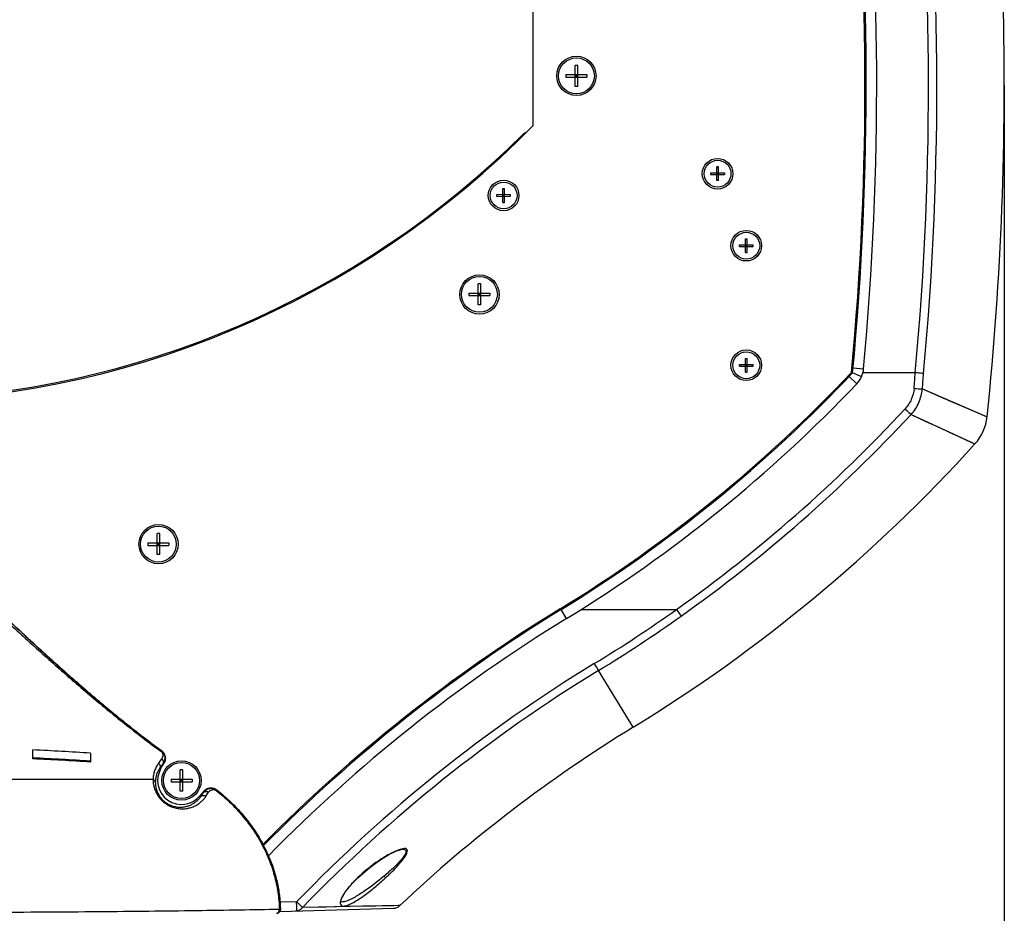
# Model space of a CAD drawing. Header units: millimetres. Extents: x 0 to 420, y 0 to 297.
# Tile 56 of 139: x 126 to 167, y 162 to 199. Entities that reach past the tile are written whole.
import ezdxf

# ---------------------------------------------------------------- set-up
doc = ezdxf.new("R2010")
doc.units = ezdxf.units.MM
doc.header["$LTSCALE"] = 23.1
doc.layers.get('0').update_dxf_attribs({"linetype": 'CONTINUOUS'})
for name, color, linetype in [('02___PRT_ALL_AXES', 7, 'CONTINUOUS'), ('A_ACHSEN', 7, 'CONTINUOUS'), ('AUSFORMSCHRAEGEN', 7, 'CONTINUOUS'), ('DIM_PILOTEES', 7, 'CONTINUOUS'), ('RUNDUNGEN', 7, 'CONTINUOUS')]:
    doc.layers.add(name, color=color, linetype=linetype)
doc.styles.get("Standard").update_dxf_attribs({"font": 'txt', "width": 0.7})
doc.dimstyles.new('DIMSTYLE_3', dxfattribs={"dimtxt": 2.5, "dimasz": 3.5, "dimexe": 2, "dimexo": 0, "dimtad": 1, "dimdec": 0, "dimlfac": 5, "dimdsep": 46, "dimtxsty": 'Standard', "dimblk": '_FILLED', "dimblk1": '_FILLED', "dimblk2": '_FILLED', "dimcen": 0.09, "dimazin": 2, "dimtp": 0.8, "dimtm": 0.8, "dimtfac": 1, "dimtdec": 0, "dimtofl": 0, "dimtmove": 0, "dimatfit": 3, "dimldrblk": '_FILLED', "dimfxl": 0, "dimtolj": 1, "dimarcsym": 0})

# ---------------------------------------------------------------- blocks, each defined once
blk = doc.blocks.new('_FILLED')
at = {"color": 0, "linetype": 'ByBlock'}
blk.add_solid([(0, 0), (-1, 0.143), (-1, -0.143)], dxfattribs=at)
blk = doc.blocks.new('*D4')
at = {"layer": 'DIM_PILOTEES', "color": 2, "linetype": 'Continuous'}
for p, q in [((72.902, 196.255), (72.902, 133.585)), ((167.266, 196.255), (167.266, 133.585)), ((72.902, 135.585), (120.084, 135.585)), ((167.266, 135.585), (120.084, 135.585))]:
    blk.add_line(p, q, dxfattribs=at)
at = {"layer": 'DIM_PILOTEES', "color": 2, "linetype": 'Continuous', "xscale": 3.5, "yscale": 3.5, "zscale": 3.5, "rotation": 180}
blk.add_blockref('_FILLED', (72.902, 135.585), dxfattribs=at)
at = {"layer": 'DIM_PILOTEES', "color": 2, "linetype": 'Continuous', "xscale": 3.5, "yscale": 3.5, "zscale": 3.5}
blk.add_blockref('_FILLED', (167.266, 135.585), dxfattribs=at)
at = {"layer": 'DIM_PILOTEES', "color": 2, "linetype": 'Continuous', "insert": (120.084, 138.71), "char_height": 2.5, "width": 8.83929, "attachment_point": 2, "line_spacing_factor": 0.9}
blk.add_mtext('{\\ftxt;\\W0.0001;\\H0.0001;\\~}{\\ftxt;\\W2.3571428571;\\H2.5; }{\\ftxt;\\W0.0001;\\H0.0001;\\~}', dxfattribs=at)

msp = doc.modelspace()

# ---------------------------------------------------------------- linework, layer by layer
at = {"color": 7, "linetype": 'Continuous'}
for p, q in [((147.5837, 194.5643), (147.5837, 242.2384)), ((148.9437, 196.6937), (149.8237, 196.6937)), ((148.9437, 196.6937), (148.9437, 196.5837)), ((149.4387, 197.0787), (149.3287, 197.0787)), ((149.3287, 196.1987), (149.3287, 197.0787)), ((149.4387, 196.5837), (149.3287, 196.6937)), ((149.3287, 196.5837), (149.4387, 196.6937)), ((149.3837, 196.6937), (149.3837, 196.5837)), ((149.4387, 196.1987), (149.4387, 197.0787)), ((149.8237, 196.6937), (149.8237, 196.5837)), ((148.9437, 196.5837), (149.8237, 196.5837)), ((149.4387, 196.6387), (149.3287, 196.6387)), ((149.4387, 196.1987), (149.3287, 196.1987)), ((146.0729, 193.1602), (146.0913, 193.1393)), ((146.2495, 193.3228), (146.265, 193.3052)), ((154.9937, 192.5849), (155.5737, 192.5849)), ((154.9937, 192.5849), (154.9937, 192.5124)), ((155.32, 192.8387), (155.2475, 192.8387)), ((155.2475, 192.2587), (155.2475, 192.8387)), ((155.32, 192.5124), (155.2475, 192.5849)), ((155.2475, 192.5124), (155.32, 192.5849)), ((155.2837, 192.5849), (155.2837, 192.5124)), ((155.32, 192.2587), (155.32, 192.8387)), ((155.5737, 192.5849), (155.5737, 192.5124)), ((154.9937, 192.5124), (155.5737, 192.5124)), ((155.32, 192.5487), (155.2475, 192.5487)), ((155.32, 192.2587), (155.2475, 192.2587)), ((144.7006, 191.9344), (144.6861, 191.9509)), ((144.8848, 192.0884), (144.8703, 192.1049)), ((146.3049, 191.9283), (146.3774, 191.929)), ((146.31, 191.3484), (146.3049, 191.9283)), ((146.3825, 191.349), (146.3774, 191.929)), ((146.0534, 191.6723), (146.6334, 191.6775)), ((146.0541, 191.5998), (146.0534, 191.6723)), ((146.0541, 191.5998), (146.634, 191.605)), ((146.3803, 191.6027), (146.3071, 191.6746)), ((146.3075, 191.6384), (146.38, 191.639)), ((146.3078, 191.6021), (146.3796, 191.6752)), ((146.31, 191.3484), (146.3825, 191.349)), ((146.344, 191.6024), (146.3434, 191.6749)), ((146.634, 191.605), (146.6334, 191.6775)), ((156.4475, 189.8287), (156.52, 189.8287)), ((156.4475, 189.2487), (156.4475, 189.8287)), ((156.52, 189.2487), (156.52, 189.8287)), ((156.1937, 189.5749), (156.7737, 189.5749)), ((156.1937, 189.5024), (156.1937, 189.5749)), ((156.1937, 189.5024), (156.7737, 189.5024)), ((156.52, 189.5024), (156.4475, 189.5749)), ((156.4475, 189.5024), (156.52, 189.5749)), ((156.4475, 189.5387), (156.52, 189.5387)), ((156.4837, 189.5024), (156.4837, 189.5749)), ((156.7737, 189.5024), (156.7737, 189.5749)), ((156.4475, 189.2487), (156.52, 189.2487)), ((145.3862, 187.9443), (145.2762, 187.9443)), ((145.2762, 187.0643), (145.2762, 187.9443)), ((145.3862, 187.0643), (145.3862, 187.9443)), ((144.8912, 187.5593), (145.7712, 187.5593)), ((144.8912, 187.5593), (144.8912, 187.4493)), ((144.8912, 187.4493), (145.7712, 187.4493)), ((145.3862, 187.4493), (145.2762, 187.5593)), ((145.2762, 187.4493), (145.3862, 187.5593)), ((145.3862, 187.5043), (145.2762, 187.5043)), ((145.3312, 187.5593), (145.3312, 187.4493)), ((145.7712, 187.5593), (145.7712, 187.4493)), ((145.3862, 187.0643), (145.2762, 187.0643)), ((156.4475, 184.8287), (156.52, 184.8287)), ((156.4475, 184.2487), (156.4475, 184.8287)), ((156.52, 184.2487), (156.52, 184.8287)), ((156.1937, 184.5749), (156.7737, 184.5749)), ((156.1937, 184.5024), (156.1937, 184.5749)), ((156.1937, 184.5024), (156.7737, 184.5024)), ((156.52, 184.5024), (156.4475, 184.5749)), ((156.4475, 184.5024), (156.52, 184.5749)), ((156.4475, 184.5387), (156.52, 184.5387)), ((156.4837, 184.5024), (156.4837, 184.5749)), ((156.7737, 184.5024), (156.7737, 184.5749)), ((160.9478, 184.4308), (161.3859, 184.3902)), ((156.4475, 184.2487), (156.52, 184.2487)), ((161.1041, 183.7696), (160.7852, 184.0727)), ((160.8828, 184.2443), (160.9283, 184.2238)), ((160.8828, 184.2443), (160.9283, 184.2238)), ((161.2358, 184.084), (160.9284, 184.2238)), ((161.2972, 184.056), (161.2358, 184.084)), ((163.5453, 184.2247), (161.3567, 184.2243)), ((163.8416, 183.5507), (166.5459, 182.3858)), ((163.3688, 182.481), (166.0388, 181.2501)), ((166.5458, 182.3859), (166.5459, 182.3858)), ((131.9711, 177.5023), (131.8611, 177.5023)), ((131.8611, 176.6223), (131.8611, 177.5023)), ((131.9711, 176.6223), (131.9711, 177.5023)), ((131.4761, 177.1173), (132.3561, 177.1173)), ((131.4761, 177.1173), (131.4761, 177.0073)), ((131.4761, 177.0073), (132.3561, 177.0073)), ((131.9711, 177.0073), (131.8611, 177.1173)), ((131.8611, 177.0073), (131.9711, 177.1173)), ((131.9711, 177.0623), (131.8611, 177.0623)), ((131.9161, 177.1173), (131.9161, 177.0073)), ((132.3561, 177.1173), (132.3561, 177.0073)), ((131.9711, 176.6223), (131.8611, 176.6223)), ((148.9726, 173.9511), (148.719, 174.3648)), ((149.5763, 174.3262), (153.5648, 174.3262)), ((151.7597, 169.4062), (150.307, 171.7751)), ((126.6739, 168.0841), (126.6739, 168.4566)), ((129.0834, 168.3212), (129.0834, 167.9499)), ((132.9387, 167.6187), (132.8287, 167.6187)), ((132.8287, 166.7387), (132.8287, 167.6187)), ((132.9387, 166.7387), (132.9387, 167.6187)), ((131.6941, 167.2196), (124.0787, 167.2196)), ((132.4437, 167.2337), (133.3237, 167.2337)), ((132.4437, 167.2337), (132.4437, 167.1237)), ((132.4437, 167.1237), (133.3237, 167.1237)), ((132.9387, 167.1237), (132.8287, 167.2337)), ((132.8287, 167.1237), (132.9387, 167.2337)), ((132.9387, 167.1787), (132.8287, 167.1787)), ((132.8837, 167.2337), (132.8837, 167.1237)), ((133.3237, 167.2337), (133.3237, 167.1237)), ((132.9387, 166.7387), (132.8287, 166.7387)), ((142.1343, 164.3035), (142.1355, 164.3035)), ((137.6929, 162.1115), (137.0016, 162.0922)), ((136.9943, 161.706), (141.7378, 161.8385)), ((141.9417, 161.946), (137.9407, 161.8721)), ((139.5772, 162.0985), (139.5759, 162.0985)), ((141.9433, 161.9473), (141.7353, 161.9421)), ((142.0008, 161.9471), (141.9417, 161.946)), ((142.0008, 161.9471), (141.9433, 161.9473))]:
    msp.add_line(p, q, dxfattribs=at)
for points in [[(163.8416, 183.5507), (164.469, 183.28), (165.0161, 183.0439), (165.4815, 182.8433), (165.8638, 182.6788), (166.162, 182.5505)], [(163.3687, 182.4809), (163.988, 182.1944), (164.5285, 181.9453), (164.9878, 181.7333), (165.365, 181.5592), (165.6593, 181.4237), (165.8698, 181.3269), (165.9966, 181.2693), (166.0392, 181.2504)], [(166.162, 182.5505), (166.5032, 182.4039), (166.5459, 182.3858)], [(140.2477, 163.1067), (140.3424, 163.1962), (140.5674, 163.3945), (140.8192, 163.5965), (141.0775, 163.7845), (141.3279, 163.9487), (141.5525, 164.08), (141.7289, 164.1706), (141.8695, 164.2326), (141.9785, 164.272), (142.0602, 164.2939), (142.1187, 164.3027), (142.1355, 164.3035)], [(139.5509, 162.1005), (139.5493, 162.103), (139.5467, 162.1145), (139.5468, 162.1358), (139.5543, 162.179), (139.5748, 162.2412), (139.6104, 162.3196), (139.6621, 162.4118), (139.728, 162.5128), (139.8098, 162.6246), (139.9082, 162.7463), (140.0283, 162.8825), (140.1779, 163.0382), (140.2477, 163.1067)], [(141.7353, 161.9421), (141.4408, 161.9348), (140.9964, 161.9287), (140.4512, 161.9208), (139.7775, 161.9061), (138.941, 161.89), (137.9407, 161.8721)], [(139.5759, 162.0985), (139.5518, 162.1021), (139.5508, 162.1015), (139.5509, 162.1005)]]:
    msp.add_lwpolyline(points, dxfattribs=at)
for centre, radius in [((149.3837, 196.6387), 0.82), ((155.2837, 192.5487), 0.64), ((146.3437, 191.6387), 0.64), ((156.4837, 189.5387), 0.64), ((145.3337, 187.4987), 0.82), ((156.4837, 184.5387), 0.64), ((131.9237, 177.0587), 0.82), ((132.8837, 167.1787), 0.82)]:
    msp.add_circle(centre, radius, dxfattribs=at)
for centre, radius, start, end in [((33.2063, 196.2555), 130.8926, 354.726307, 17.407613), ((33.2655, 196.2548), 131.183, 354.722708, 17.414598), ((33.2637, 196.243), 128.18, 354.626361, 17.194088), ((33.2655, 196.2548), 128.2286, 354.616329, 17.208475), ((33.2655, 196.2548), 128.6686, 354.709222, 17.044565), ((33.2655, 196.2548), 134, 354.059289, 1.536167), ((120.0837, 221.5087), 38.5, 224.41531, 315.58469), ((120.0837, 221.5647), 38.5, 271.78613, 314.72183), ((160.3486, 184.4864), 1.0417, 345.42886, 354.70279), ((117.5837, 225.1387), 59.56, 301.501389, 316.630645), ((117.5837, 225.1387), 59.6052, 301.517216, 316.651745), ((160.3445, 184.49), 1.0469, 316.51523, 335.51025), ((160.349, 184.4866), 1.0414, 335.58125, 345.39255), ((21.8334, 195.1456), 142.1327, 355.329057, 355.593267), ((21.9713, 195.147), 142.3434, 355.327084, 355.584868), ((117.5837, 225.1387), 60.0452, 301.517216, 316.451676), ((117.0322, 225.565), 62.9288, 305.488439, 317.082745), ((117.262, 225.357), 62.9618, 305.428761, 317.079229), ((164.5566, 182.5928), 2, 317.82701, 354.05121), ((117.5837, 225.1387), 65.3767, 301.517216, 317.831191), ((183.0972, 118.2362), 65.82, 121.501389, 135.332572), ((183.125, 118.2572), 65.7714, 121.517216, 135.378181), ((119.5706, 222.1898), 58.7071, 301.370295, 305.383612), ((119.5985, 222.1069), 58.9597, 301.388284, 305.409571), ((183.125, 118.2572), 65.3314, 121.517216, 135.519018), ((182.916, 118.3786), 62.9076, 121.411265, 135.959751), ((182.9497, 118.339), 62.6175, 121.41965, 135.954991), ((183.125, 118.2572), 60, 121.517216, 133.267312), ((120.996, 45.8726), 122.7154, 86.221273, 87.348042), ((121.0976, 44.268), 123.9774, 86.306829, 87.422042), ((120.9799, 44.1645), 124.0504, 86.254553, 87.369167)]:
    msp.add_arc(centre, radius, start, end, dxfattribs=at)
for points, knots in [([(163.8928, 184.1984), (163.8732, 184.1992), (163.7571, 184.2065), (163.6412, 184.216), (163.5449, 184.2247)], [0, 0, 0, 0, 0.1689897, 1, 1, 1, 1]), ([(163.494, 183.5713), (163.4812, 183.4135), (163.4034, 183.0998), (163.2251, 182.8301), (163.1174, 182.7141)], [0, 0, 0, 0, 0.5000791, 1, 1, 1, 1]), ([(163.3688, 182.481), (163.5017, 182.6269), (163.7222, 182.9641), (163.8229, 183.354), (163.8415, 183.5507)], [0, 0, 0, 0, 0.4999457, 1, 1, 1, 1]), ([(163.494, 183.5713), (163.5294, 183.5684), (163.6451, 183.56), (163.761, 183.5514), (163.8415, 183.5509)], [0, 0, 0, 0, 0.3059786, 1, 1, 1, 1]), ([(163.1173, 182.7141), (163.143, 182.6903), (163.2268, 182.6125), (163.3105, 182.5347), (163.3689, 182.4811)], [0, 0, 0, 0, 0.3066492, 1, 1, 1, 1]), ([(153.5648, 174.3262), (153.5848, 174.2982), (153.6498, 174.2072), (153.7148, 174.1161), (153.7604, 174.0534)], [0, 0, 0, 0, 0.3072582, 1, 1, 1, 1]), ([(150.1315, 172.0645), (150.1496, 172.0349), (150.2083, 171.9385), (150.267, 171.8421), (150.307, 171.7751)], [0, 0, 0, 0, 0.307681, 1, 1, 1, 1]), ([(141.9714, 164.2836), (141.8313, 164.235), (141.5418, 164.0928), (140.9474, 163.7235), (140.5162, 163.3737), (140.2429, 163.1111)], [0, 0, 0, 0, 0.2118525, 0.4584102, 1, 1, 1, 1]), ([(142.1355, 164.3035), (142.1696, 164.304), (142.225, 164.3), (142.2631, 164.2428), (142.2617, 164.1887), (142.2402, 164.1264), (142.1844, 164.0226), (142.0782, 163.8829), (141.9225, 163.7099), (141.6797, 163.4684), (141.4831, 163.2935), (141.3476, 163.1787)], [0, 0, 0, 0, 0.0650727, 0.0913971, 0.1227795, 0.1644523, 0.2167862, 0.3467616, 0.4981694, 0.6609594, 1, 1, 1, 1]), ([(142.299, 164.137), (142.3133, 164.1718), (142.3305, 164.2229), (142.3153, 164.2869), (142.2736, 164.3284), (142.1832, 164.3376), (142.1128, 164.3241), (142.0719, 164.3139)], [0, 0, 0, 0, 0.276734, 0.3755843, 0.4669485, 0.6897386, 1, 1, 1, 1]), ([(141.4113, 163.1083), (141.5942, 163.279), (141.8566, 163.533), (142.1481, 163.8812), (142.2646, 164.0528), (142.299, 164.137)], [0, 0, 0, 0, 0.5500782, 0.7998702, 1, 1, 1, 1]), ([(140.2429, 163.1111), (140.1121, 162.9867), (139.8785, 162.7362), (139.6721, 162.4593), (139.5967, 162.3161)], [0, 0, 0, 0, 0.5271696, 1, 1, 1, 1]), ([(141.3476, 163.1787), (141.0742, 162.9471), (140.6628, 162.6287), (140.1126, 162.286), (139.8487, 162.1575), (139.7228, 162.1217)], [0, 0, 0, 0, 0.5522026, 0.7983686, 1, 1, 1, 1]), ([(139.7344, 161.9421), (139.8621, 161.9708), (140.1332, 162.1091), (140.5377, 162.3775), (140.9754, 162.7194), (141.2642, 162.9757), (141.4113, 163.1083)], [0, 0, 0, 0, 0.1910264, 0.4362256, 0.7109196, 1, 1, 1, 1]), ([(140.2477, 163.1067), (140.2473, 163.1064), (140.2456, 163.1093), (140.2441, 163.1099), (140.2429, 163.1111)], [0, 0, 0, 0, 0.2463141, 1, 1, 1, 1]), ([(141.3476, 163.1787), (141.3559, 163.1697), (141.3772, 163.1463), (141.3988, 163.1231), (141.4113, 163.1083)], [0, 0, 0, 0, 0.3865827, 1, 1, 1, 1]), ([(137.6892, 161.7254), (137.6918, 161.7255), (137.6916, 161.7403), (137.6951, 161.7574), (137.6955, 161.795), (137.6971, 161.8629), (137.6966, 161.971), (137.6942, 162.062), (137.6929, 162.1115)], [0, 0, 0, 0, 0.0204063, 0.0771178, 0.1688147, 0.2922695, 0.6153534, 1, 1, 1, 1]), ([(137.6933, 162.1115), (137.7186, 162.0871), (137.801, 162.0073), (137.8834, 161.9275), (137.9404, 161.872)], [0, 0, 0, 0, 0.3065216, 1, 1, 1, 1]), ([(139.5967, 162.3161), (139.5662, 162.2584), (139.5212, 162.1605), (139.5066, 162.0452), (139.5211, 162.0042)], [0, 0, 0, 0, 0.5998018, 1, 1, 1, 1]), ([(139.7228, 162.1217), (139.7097, 162.118), (139.6621, 162.1057), (139.6128, 162.0978), (139.5772, 162.0985)], [0, 0, 0, 0, 0.2780256, 1, 1, 1, 1]), ([(137.9405, 161.8721), (137.9116, 161.8296), (137.8379, 161.7567), (137.7375, 161.7268), (137.6892, 161.7254)], [0, 0, 0, 0, 0.5151676, 1, 1, 1, 1]), ([(139.5211, 162.0042), (139.5324, 161.9723), (139.6069, 161.9151), (139.6897, 161.9321), (139.7344, 161.9421)], [0, 0, 0, 0, 0.4249488, 1, 1, 1, 1])]:
    msp.add_open_spline(points, degree=3, knots=knots, dxfattribs=at)
for points in [[(142.0719, 164.3139), (142.038, 164.3054), (142.0045, 164.295), (141.9714, 164.2836)], [(141.7378, 161.8385), (141.8326, 161.8412), (141.9318, 161.8821), (142.0008, 161.9471)]]:
    msp.add_open_spline(points, degree=3, dxfattribs=at)
at = {"layer": '02___PRT_ALL_AXES', "color": 7, "linetype": 'Continuous'}
msp.add_line((147.1748, 194.2092), (147.1928, 194.1911), dxfattribs=at)
msp.add_arc((147.3437, 194.0387), 0.24, 107.14964, 134.72183, dxfattribs=at)
at = {"layer": 'A_ACHSEN', "color": 7, "linetype": 'Continuous'}
for centre, radius in [((149.3837, 196.6387), 0.75), ((155.2837, 192.5487), 0.56), ((146.3437, 191.6387), 0.56), ((156.4837, 189.5387), 0.56), ((145.3312, 187.5043), 0.75), ((156.4837, 184.5387), 0.56), ((131.9161, 177.0623), 0.75), ((132.8837, 167.1787), 0.75)]:
    msp.add_circle(centre, radius, dxfattribs=at)
at = {"layer": 'AUSFORMSCHRAEGEN', "color": 7, "linetype": 'Continuous'}
msp.add_arc((132.8837, 167.1787), 1, 149.17399, 320.82601, dxfattribs=at)
at = {"layer": 'RUNDUNGEN', "color": 7, "linetype": 'Continuous'}
for p, q in [((132.0338, 168.4258), (132.0455, 168.4282)), ((132.0534, 168.0852), (131.923, 167.9048)), ((132.1157, 167.8952), (131.9877, 167.7134)), ((132.025, 167.6911), (132.151, 167.9023)), ((132.1157, 167.8952), (132.151, 167.9023)), ((132.025, 167.6911), (131.9877, 167.7134)), ((133.8037, 166.7246), (133.6589, 166.547)), ((133.8037, 166.7246), (133.8082, 166.682)), ((134.3638, 166.7716), (134.3491, 166.7524)), ((134.362, 166.7848), (134.3638, 166.7716)), ((133.6589, 166.547), (133.6945, 166.518)), ((137.0091, 161.7904), (136.9716, 161.7894)), ((137.0174, 161.7933), (137.0091, 161.7904)), ((136.9003, 161.6344), (136.9082, 161.637))]:
    msp.add_line(p, q, dxfattribs=at)
for centre, radius, start, end in [((94.9245, 193.5215), 47.2473, 325.14259, 325.38456), ((98.5888, 190.4691), 42.6699, 325.85348, 326.1247), ((130.588, 161.4739), 6.4583, 23.24043, 27.9164), ((136.8494, 161.7861), 0.16, 271.18552, 288.57197), ((136.8495, 161.7856), 0.1595, 288.57223, 291.71732)]:
    msp.add_arc(centre, radius, start, end, dxfattribs=at)
for points, knots in [([(108.1219, 168.4282), (108.6342, 168.807), (109.6431, 169.5859), (110.8683, 170.604), (111.8305, 171.4394), (112.5444, 172.0749), (113.2518, 172.7175), (113.9545, 173.3653), (114.6546, 174.0158), (115.2385, 174.5575), (115.7079, 174.9883), (116.0618, 175.3093), (116.4186, 175.6272), (116.7793, 175.9407), (117.1453, 176.2479), (117.5186, 176.5463), (117.8379, 176.7844), (118.0998, 176.9658), (118.3001, 177.0962), (118.5047, 177.2197), (118.7141, 177.3347), (118.929, 177.4394), (119.1496, 177.5313), (119.3762, 177.6077), (119.6083, 177.6654), (119.8448, 177.7015), (120.0837, 177.7138), (120.3226, 177.7015), (120.5591, 177.6654), (120.7912, 177.6077), (121.0178, 177.5313), (121.2385, 177.4394), (121.4533, 177.3347), (121.6628, 177.2197), (121.8674, 177.0962), (122.0676, 176.9658), (122.3296, 176.7844), (122.6488, 176.5463), (123.0221, 176.2479), (123.3882, 175.9407), (123.7488, 175.6272), (124.1056, 175.3093), (124.4596, 174.9883), (124.929, 174.5575), (125.5128, 174.0158), (126.213, 173.3653), (126.9156, 172.7175), (127.623, 172.0749), (128.3369, 171.4394), (129.2991, 170.604), (130.5244, 169.5859), (131.5332, 168.807), (132.0455, 168.4282)], [0, 0, 0, 0, 0.0624991, 0.1249993, 0.1562505, 0.1875018, 0.2187531, 0.2500045, 0.2812559, 0.3125072, 0.3281329, 0.3437586, 0.3593843, 0.3750098, 0.3906353, 0.4062605, 0.4218853, 0.429698, 0.4375105, 0.445323, 0.4531353, 0.4609473, 0.4687588, 0.4765699, 0.4843804, 0.4921904, 0.5, 0.5078096, 0.5156196, 0.5234301, 0.5312412, 0.5390527, 0.5468647, 0.554677, 0.5624895, 0.570302, 0.5781147, 0.5937395, 0.6093647, 0.6249902, 0.6406157, 0.6562414, 0.6718671, 0.6874928, 0.7187441, 0.7499955, 0.7812469, 0.8124982, 0.8437495, 0.8750007, 0.9375009, 1, 1, 1, 1]), ([(108.1337, 168.4258), (108.6454, 168.8046), (109.6532, 169.5835), (110.8773, 170.6013), (111.8386, 171.4365), (112.5517, 172.0718), (113.2584, 172.7143), (113.9604, 173.3619), (114.6598, 174.0122), (115.2431, 174.5537), (115.712, 174.9844), (116.0656, 175.3053), (116.422, 175.6232), (116.7823, 175.9366), (117.148, 176.2438), (117.5209, 176.5421), (117.8398, 176.7802), (118.1015, 176.9616), (118.3016, 177.092), (118.5059, 177.2155), (118.7152, 177.3306), (118.9299, 177.4353), (119.1503, 177.5273), (119.3767, 177.6037), (119.6086, 177.6615), (119.8449, 177.6976), (120.0837, 177.7099), (120.3225, 177.6976), (120.5588, 177.6615), (120.7907, 177.6037), (121.0171, 177.5273), (121.2376, 177.4353), (121.4522, 177.3306), (121.6615, 177.2155), (121.8659, 177.092), (122.0659, 176.9616), (122.3276, 176.7802), (122.6465, 176.5421), (123.0195, 176.2438), (123.3851, 175.9366), (123.7454, 175.6232), (124.1018, 175.3053), (124.4554, 174.9844), (124.9243, 174.5537), (125.5076, 174.0122), (126.2071, 173.3619), (126.909, 172.7143), (127.6157, 172.0718), (128.3289, 171.4365), (129.2901, 170.6013), (130.5142, 169.5835), (131.522, 168.8046), (132.0338, 168.4258)], [0, 0, 0, 0, 0.0624993, 0.1249998, 0.1562511, 0.1875025, 0.2187539, 0.2500053, 0.2812567, 0.312508, 0.3281336, 0.3437592, 0.3593848, 0.3750103, 0.3906356, 0.4062607, 0.4218853, 0.4296979, 0.4375104, 0.4453228, 0.453135, 0.460947, 0.4687586, 0.4765697, 0.4843802, 0.4921903, 0.5, 0.5078097, 0.5156198, 0.5234303, 0.5312414, 0.539053, 0.546865, 0.5546772, 0.5624896, 0.5703021, 0.5781147, 0.5937393, 0.6093644, 0.6249897, 0.6406152, 0.6562408, 0.6718664, 0.687492, 0.7187433, 0.7499947, 0.7812461, 0.8124975, 0.8437489, 0.8750002, 0.9375007, 1, 1, 1, 1]), ([(108.1514, 168.4027), (108.6617, 168.7771), (109.6673, 169.5467), (110.89, 170.5516), (111.851, 171.3758), (112.5644, 172.0025), (113.2716, 172.636), (113.9744, 173.2745), (114.6749, 173.9155), (115.259, 174.4492), (115.7285, 174.8738), (116.0825, 175.1901), (116.4392, 175.5035), (116.7995, 175.8126), (117.1649, 176.1158), (117.5371, 176.4105), (117.855, 176.6461), (118.1155, 176.8259), (118.3144, 176.9555), (118.5175, 177.0785), (118.7252, 177.1935), (118.9382, 177.2985), (119.1568, 177.3912), (119.3814, 177.4687), (119.6116, 177.5276), (119.8463, 177.5647), (120.0837, 177.5774), (120.3211, 177.5647), (120.5559, 177.5276), (120.786, 177.4687), (121.0106, 177.3912), (121.2293, 177.2985), (121.4422, 177.1935), (121.6499, 177.0785), (121.853, 176.9555), (122.0519, 176.8259), (122.3124, 176.6461), (122.6303, 176.4105), (123.0026, 176.1158), (123.368, 175.8126), (123.7283, 175.5035), (124.0849, 175.1901), (124.4389, 174.8738), (124.9084, 174.4492), (125.4926, 173.9155), (126.193, 173.2745), (126.8958, 172.636), (127.6031, 172.0025), (128.3164, 171.3758), (129.2774, 170.5516), (130.5001, 169.5467), (131.5057, 168.7771), (132.0161, 168.4027)], [0, 0, 0, 0, 0.0624995, 0.1250001, 0.1562514, 0.1875028, 0.2187543, 0.2500057, 0.2812572, 0.3125086, 0.3281343, 0.34376, 0.3593856, 0.3750111, 0.3906365, 0.4062616, 0.4218863, 0.4296989, 0.4375114, 0.4453238, 0.453136, 0.4609479, 0.4687595, 0.4765705, 0.4843809, 0.4921907, 0.5, 0.5078093, 0.5156191, 0.5234295, 0.5312405, 0.5390521, 0.546864, 0.5546762, 0.5624886, 0.5703011, 0.5781137, 0.5937384, 0.6093635, 0.6249889, 0.6406144, 0.65624, 0.6718657, 0.6874914, 0.7187428, 0.7499943, 0.7812457, 0.8124972, 0.8437486, 0.8749999, 0.9375005, 1, 1, 1, 1]), ([(132.0338, 168.4258), (132.0335, 168.4255), (132.033, 168.4248), (132.0312, 168.4226), (132.0278, 168.4182), (132.0225, 168.4112), (132.0184, 168.4058), (132.0161, 168.4027)], [0, 0, 0, 0, 0.0338555, 0.0946604, 0.2958455, 0.5996243, 1, 1, 1, 1]), ([(132.0161, 168.4027), (132.0245, 168.3965), (132.0403, 168.3831), (132.0602, 168.3605), (132.0757, 168.3368), (132.0905, 168.3062), (132.101, 168.2686), (132.1038, 168.2254), (132.0991, 168.1857), (132.0853, 168.1376), (132.0676, 168.1048), (132.0534, 168.0852)], [0, 0, 0, 0, 0.0884907, 0.173559, 0.2531824, 0.327038, 0.4600055, 0.5793073, 0.690111, 0.7958167, 1, 1, 1, 1]), ([(132.0338, 168.4258), (132.0569, 168.4087), (132.0985, 168.3698), (132.1449, 168.3007), (132.1738, 168.2272), (132.1865, 168.1536), (132.1854, 168.0824), (132.1725, 168.015), (132.1494, 167.9522), (132.1278, 167.9135), (132.1157, 167.8952)], [0, 0, 0, 0, 0.1456276, 0.2857487, 0.4180935, 0.5429949, 0.6619814, 0.776789, 0.8890017, 1, 1, 1, 1]), ([(132.0455, 168.4282), (132.0652, 168.4136), (132.1019, 168.3809), (132.1471, 168.3225), (132.1808, 168.2568), (132.2019, 168.1861), (132.2097, 168.1126), (132.204, 168.039), (132.1848, 167.9678), (132.1636, 167.9233), (132.151, 167.9023)], [0, 0, 0, 0, 0.1250005, 0.2500006, 0.3750004, 0.5, 0.6249996, 0.7499994, 0.8749995, 1, 1, 1, 1]), ([(131.923, 167.9048), (131.8878, 167.8562), (131.8245, 167.7534), (131.7532, 167.5858), (131.7071, 167.4066), (131.6952, 167.2824), (131.6941, 167.2196)], [0, 0, 0, 0, 0.2453556, 0.4921012, 0.7426804, 1, 1, 1, 1]), ([(131.9877, 167.7134), (131.9917, 167.7206), (131.998, 167.7363), (132.0023, 167.7617), (132.0011, 167.7881), (131.9946, 167.8148), (131.9831, 167.8407), (131.9616, 167.8733), (131.9394, 167.8937), (131.923, 167.9048)], [0, 0, 0, 0, 0.112601, 0.2278239, 0.3469126, 0.4704843, 0.5985008, 0.730337, 1, 1, 1, 1]), ([(132.1157, 167.8952), (132.1197, 167.9024), (132.126, 167.9179), (132.1303, 167.9429), (132.1293, 167.9691), (132.1231, 167.9954), (132.112, 168.0211), (132.0911, 168.0535), (132.0695, 168.074), (132.0534, 168.0852)], [0, 0, 0, 0, 0.1127351, 0.228041, 0.347141, 0.470656, 0.5985738, 0.7303121, 1, 1, 1, 1]), ([(131.9877, 167.7134), (131.9571, 167.6711), (131.9021, 167.5813), (131.8401, 167.435), (131.7999, 167.2779), (131.7894, 167.1689), (131.7883, 167.1136)], [0, 0, 0, 0, 0.2441152, 0.490329, 0.7412515, 1, 1, 1, 1]), ([(131.6941, 167.2196), (131.6941, 167.1655), (131.7018, 167.0516), (131.7389, 166.8744), (131.81, 166.6856), (131.9027, 166.5283), (132.0001, 166.4059), (132.0866, 166.317), (132.1831, 166.2363), (132.2871, 166.1662), (132.3955, 166.1081), (132.5057, 166.0626), (132.6155, 166.0293), (132.7561, 166.0004), (132.9252, 165.9883), (133.1165, 166.0063), (133.2905, 166.0503), (133.447, 166.1152), (133.5864, 166.1969), (133.7089, 166.2924), (133.8148, 166.3993), (133.8753, 166.4777), (133.9026, 166.518)], [0, 0, 0, 0, 0.0526483, 0.1107242, 0.1755847, 0.2481991, 0.2872878, 0.3276795, 0.3686843, 0.4095226, 0.4495156, 0.4882083, 0.5253807, 0.5609889, 0.6277495, 0.6894904, 0.747218, 0.8017816, 0.8538556, 0.9039742, 0.9525689, 1, 1, 1, 1]), ([(131.7883, 167.1136), (131.7872, 167.125), (131.7808, 167.1481), (131.7603, 167.1785), (131.7307, 167.2034), (131.7068, 167.215), (131.6941, 167.2196)], [0, 0, 0, 0, 0.2301096, 0.4714239, 0.7281897, 1, 1, 1, 1]), ([(131.7883, 167.1136), (131.7875, 167.0683), (131.7909, 166.9982), (131.8055, 166.9033), (131.8298, 166.7978), (131.8813, 166.6563), (131.9629, 166.5172), (132.0513, 166.4077), (132.1314, 166.3277), (132.2212, 166.256), (132.3471, 166.1765), (132.5091, 166.1068), (132.7015, 166.0658), (132.8797, 166.0598), (133.0415, 166.0805), (133.1871, 166.1217), (133.3173, 166.179), (133.4328, 166.2492), (133.5341, 166.33), (133.6217, 166.4195), (133.6718, 166.4846), (133.6945, 166.518)], [0, 0, 0, 0, 0.0511223, 0.0788091, 0.1082017, 0.1731002, 0.2477431, 0.2887934, 0.3316009, 0.3750968, 0.4180889, 0.4992048, 0.5724327, 0.6386192, 0.6992624, 0.7556354, 0.8086992, 0.8591723, 0.9076038, 0.9544274, 1, 1, 1, 1]), ([(133.8037, 166.7246), (133.82, 166.7447), (133.8568, 166.7818), (133.9215, 166.8256), (133.9936, 166.8561), (134.0702, 166.872), (134.1484, 166.8728), (134.2253, 166.8584), (134.2979, 166.8294), (134.3418, 166.801), (134.362, 166.7848)], [0, 0, 0, 0, 0.1250007, 0.2500008, 0.3750005, 0.5, 0.6249995, 0.7499992, 0.8749993, 1, 1, 1, 1]), ([(133.8082, 166.682), (133.822, 166.7007), (133.8527, 166.7362), (133.907, 166.7815), (133.9693, 166.8177), (134.0394, 166.8431), (134.117, 166.8549), (134.1856, 166.8506), (134.2415, 166.8371), (134.2842, 166.8212), (134.3255, 166.7995), (134.3514, 166.7814), (134.3638, 166.7716)], [0, 0, 0, 0, 0.1111493, 0.2225636, 0.3358491, 0.4529276, 0.5761184, 0.7079167, 0.777732, 0.850039, 0.924396, 1, 1, 1, 1]), ([(133.8082, 166.682), (133.8139, 166.6885), (133.8269, 166.7003), (133.8501, 166.7134), (133.8762, 166.7216), (133.9044, 166.7246), (133.9335, 166.7223), (133.9723, 166.7125), (133.9995, 166.6978), (134.0156, 166.6855)], [0, 0, 0, 0, 0.1134862, 0.2294574, 0.3490733, 0.4728888, 0.6008247, 0.7322367, 1, 1, 1, 1]), ([(134.0156, 166.6855), (134.0302, 166.7073), (134.057, 166.7374), (134.1008, 166.7685), (134.1389, 166.787), (134.1831, 166.799), (134.2243, 166.8009), (134.2604, 166.7958), (134.2902, 166.7871), (134.3206, 166.773), (134.3398, 166.7599), (134.3491, 166.7524)], [0, 0, 0, 0, 0.2053877, 0.3099676, 0.4186408, 0.535066, 0.6652727, 0.7385677, 0.8190104, 0.9069353, 1, 1, 1, 1]), ([(134.3491, 166.7524), (134.5373, 166.6013), (134.901, 166.2824), (135.3997, 165.7558), (135.8439, 165.1822), (136.2257, 164.5652), (136.5372, 163.9098), (136.7713, 163.2228), (136.9224, 162.5129), (136.9651, 162.0306), (136.9716, 161.7894)], [0, 0, 0, 0, 0.1250199, 0.2500338, 0.3750413, 0.5000427, 0.6250383, 0.7500288, 0.8750155, 1, 1, 1, 1]), ([(134.362, 166.7848), (134.5586, 166.6284), (134.938, 166.2977), (135.4567, 165.7493), (135.9161, 165.1502), (136.1771, 164.7195), (136.2947, 164.4975)], [0, 0, 0, 0, 0.2500206, 0.5000276, 0.7500207, 1, 1, 1, 1]), ([(134.3638, 166.7716), (134.5535, 166.6203), (134.9201, 166.3012), (135.423, 165.7735), (135.8711, 165.1983), (136.2563, 164.5791), (136.5706, 163.921), (136.8069, 163.2309), (136.9594, 162.5176), (137.0025, 162.0329), (137.0091, 161.7904)], [0, 0, 0, 0, 0.1250192, 0.2500325, 0.3750399, 0.5000412, 0.6250369, 0.7500278, 0.875015, 1, 1, 1, 1]), ([(133.6945, 166.518), (133.7002, 166.5244), (133.7132, 166.5361), (133.7364, 166.5489), (133.7627, 166.5567), (133.801, 166.5602), (133.8508, 166.5508), (133.8865, 166.5307), (133.9026, 166.518)], [0, 0, 0, 0, 0.1124128, 0.2275805, 0.3467982, 0.4706673, 0.7302994, 1, 1, 1, 1]), ([(136.5222, 164.0222), (136.5977, 163.8464), (136.7327, 163.4877), (136.8844, 162.9332), (136.983, 162.3668), (137.0121, 161.9845), (137.0174, 161.7933)], [0, 0, 0, 0, 0.2500052, 0.5000062, 0.750004, 1, 1, 1, 1]), ([(136.9716, 161.7894), (136.423, 161.7779), (135.2657, 161.7564), (133.4468, 161.7292), (131.4699, 161.7055), (129.3585, 161.6858), (127.1374, 161.6702), (124.0336, 161.655), (120.0837, 161.6475), (116.1338, 161.655), (113.03, 161.6702), (110.809, 161.6858), (108.6975, 161.7055), (106.7206, 161.7292), (104.9017, 161.7564), (103.7444, 161.7779), (103.1958, 161.7894)], [0, 0, 0, 0, 0.0487368, 0.1028057, 0.1615677, 0.2243281, 0.2903453, 0.358839, 0.5, 0.641161, 0.7096547, 0.7756719, 0.8384323, 0.8971943, 0.9512632, 1, 1, 1, 1]), ([(136.8527, 161.6261), (136.8607, 161.6263), (136.8771, 161.6287), (136.9002, 161.6386), (136.9212, 161.6543), (136.946, 161.6824), (136.9672, 161.7281), (136.9721, 161.7687), (136.9716, 161.7894)], [0, 0, 0, 0, 0.1083428, 0.2195247, 0.3357676, 0.4583029, 0.7209783, 1, 1, 1, 1]), ([(137.0174, 161.7933), (137.0179, 161.7763), (137.0133, 161.7421), (136.9908, 161.6956), (136.9549, 161.6585), (136.9243, 161.6424), (136.9082, 161.637)], [0, 0, 0, 0, 0.2499961, 0.4999949, 0.7499966, 1, 1, 1, 1]), ([(136.9086, 161.6374), (136.9236, 161.6434), (136.952, 161.6601), (136.985, 161.6967), (137.0055, 161.7415), (137.0096, 161.7742), (137.0091, 161.7904)], [0, 0, 0, 0, 0.2498635, 0.4998011, 0.7498481, 1, 1, 1, 1])]:
    msp.add_open_spline(points, degree=3, knots=knots, dxfattribs=at)

# ---------------------------------------------------------------- dimensions: what is measured, and where the dimension line sits
at = {"layer": 'DIM_PILOTEES', "color": 2, "linetype": 'Continuous'}
dim = msp.add_linear_dim(base=(72.9019, 135.5848), p1=(167.2655, 196.2548), p2=(72.9019, 196.2548), angle=180, text='{\\ftxt;\\W0.0001;\\H0.0001;\\~}{\\ftxt;\\W2.3571428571;\\H2.5; }{\\ftxt;\\W0.0001;\\H0.0001;\\~}', dimstyle='DIMSTYLE_3', dxfattribs=at)
dim.commit()
dim.dimension.update_dxf_attribs({"geometry": '*D4', "text_midpoint": (119.7266, 135.5848), "dimtype": 160})

doc.saveas('drawing.dxf')
